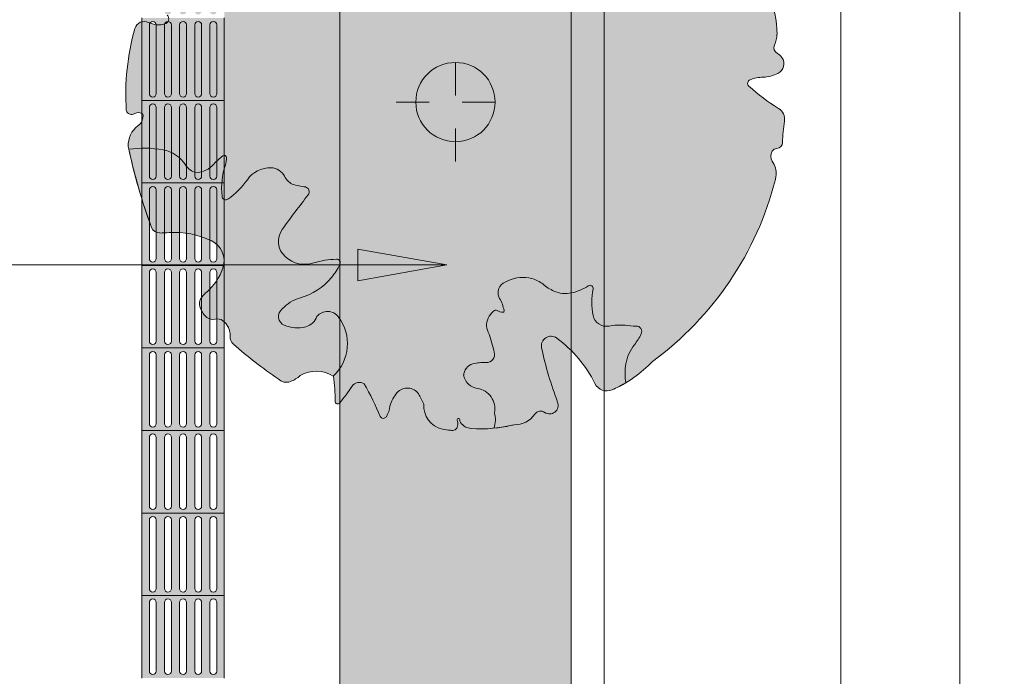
# Model space of a CAD drawing. Header units: metres. Extents: x -15 to 9.9, y -29.4 to -7.5.
# Tile 35 of 59: x 6.2 to 9.2, y -17.1 to -15.1. Entities that reach past the tile are written whole.
import ezdxf

# ---------------------------------------------------------------- set-up
doc = ezdxf.new("R2010")
doc.units = ezdxf.units.M
doc.linetypes.add('_Tracejado pequeno', pattern=[0.00225, 0.0015, -0.00075])
for name, color, linetype, lineweight in [('A-ANNO-DIMS', 7, 'Continuous', 9), ('A-ANNO-DIMS-90', 7, 'Continuous', 9), ('A-DETL-GENF', 7, 'Continuous', 5), ('G-ANNO-TEXT', 7, 'Continuous', 9)]:
    doc.layers.add(name, color=color, linetype=linetype, lineweight=lineweight)
doc.layers.add('A-DETL', color=7, linetype='Continuous', lineweight=5, true_color=0x00a600)
doc.styles.add('Arial', font='arial.ttf', dxfattribs={"height": 0.135})
doc.dimstyles.new('Com_linha__ref__contínua__-_Cor_Vermelha_Arial_1_5mm', dxfattribs={"dimscale": 0.3048, "dimtxt": 0.137735, "dimasz": 0.590551, "dimexe": 0.442913, "dimexo": 0.442913, "dimgap": 0.044291, "dimtad": 1, "dimrnd": 0.01, "dimzin": 0, "dimdsep": 46, "dimtxsty": 'Arial', "dimblk1": 'OBLIQUE', "dimblk2": 'OBLIQUE', "dimsah": 1, "dimcen": 0.09, "dimdle": 0.442913, "dimazin": 0, "dimtfac": 1, "dimtdec": 4, "dimtix": 1, "dimtmove": 0, "dimatfit": 3, "dimfxl": 1, "dimtvp": 1, "dimtolj": 1, "dimtzin": 0, "dimarcsym": 2})

# ---------------------------------------------------------------- blocks, each defined once
blk = doc.blocks.new('DIMBLOCK36-PLANTA DE COBERTURA')
at = {"layer": 'A-ANNO-DIMS-90', "color": 242, "true_color": 0xbd2b2e, "transparency": 16777216}
for p, q in [((8.7234, -11.535), (8.6334, -11.445)), ((8.7234, -11.535), (8.1414, -11.535)), ((8.7234, -11.535), (8.7234, -18.37)), ((8.7234, -11.535), (8.8134, -11.625)), ((8.7234, -11.535), (8.8584, -11.535)), ((8.7234, -18.235), (8.6334, -18.145)), ((8.7234, -18.235), (7.8136, -18.235)), ((8.7234, -18.235), (8.8134, -18.325)), ((8.7234, -18.235), (8.8584, -18.235))]:
    blk.add_line(p, q, dxfattribs=at)
at = {"layer": 'A-ANNO-DIMS-90', "color": 0, "transparency": 16777216, "insert": (8.5347, -15.0673), "char_height": 0.135, "width": 0.437362, "attachment_point": 1, "rotation": 90, "line_spacing_factor": 0.941778, "style": 'Arial'}
blk.add_mtext('6,70', dxfattribs=at)
blk = doc.blocks.new('_Oblique')
at = {"color": 0, "linetype": 'ByBlock', "lineweight": -2}
blk.add_line((-0.5, -0.5), (0.5, 0.5), dxfattribs=at)
blk = doc.blocks.new('DIMBLOCK37-PLANTA DE COBERTURA')
at = {"layer": 'A-ANNO-DIMS-90', "color": 242, "true_color": 0xbd2b2e, "transparency": 16777216}
for p, q in [((9.0834, -8.1), (9.0834, -18.37)), ((9.0834, -8.235), (8.9934, -8.145)), ((9.0834, -8.235), (8.1414, -8.235)), ((9.0834, -8.235), (9.1734, -8.325)), ((9.0834, -8.235), (9.2184, -8.235)), ((9.0834, -18.235), (8.9934, -18.145)), ((9.0834, -18.235), (8.1414, -18.235)), ((9.0834, -18.235), (9.1734, -18.325)), ((9.0834, -18.235), (9.2184, -18.235))]:
    blk.add_line(p, q, dxfattribs=at)
at = {"layer": 'A-ANNO-DIMS-90', "color": 0, "transparency": 16777216, "insert": (8.8947, -13.4692), "char_height": 0.135, "width": 0.561959, "attachment_point": 1, "rotation": 90, "line_spacing_factor": 0.941778, "style": 'Arial'}
blk.add_mtext('10,00', dxfattribs=at)

msp = doc.modelspace()

# ---------------------------------------------------------------- hatches: boundary and pattern name
at = {"layer": 'A-DETL-GENF', "true_color": 0xd2e2c2}
h = msp.add_hatch(color=254, dxfattribs=at)
h.paths.add_polyline_path([(7.9064, -18.245), (7.9064, -11.635), (7.2064, -11.635), (7.2064, -18.245)])
h.paths.add_polyline_path([(7.9064, -8.435), (7.9064, -8.235), (7.2064, -8.235), (7.2064, -8.435)])
at = {"layer": 'A-DETL-GENF', "true_color": 0x94ab99}
h = msp.add_hatch(color=253, dxfattribs=at)
h.paths.add_polyline_path([(7.1992, -16.2596), (7.2031, -16.259), (7.2064, -16.2563), (7.2064, -14.6696), (7.1997, -14.6679), (7.1674, -14.6536), (7.1382, -14.6336), (7.1226, -14.6177), (7.1079, -14.5958), (7.1057, -14.5958), (7.1, -14.5995), (7.0998, -14.6008), (7.1006, -14.618), (7.1051, -14.6345), (7.1185, -14.6704), (7.1466, -14.7172), (7.1508, -14.733), (7.1508, -14.7493), (7.1466, -14.765), (7.1382, -14.7794), (7.1238, -14.7925), (7.1129, -14.7989), (7.0705, -14.7576), (7.0341, -14.7103), (7.0258, -14.6947), (7.0197, -14.6726), (7.0215, -14.668), (7.0279, -14.6629), (7.0403, -14.6597), (7.0522, -14.659), (7.055, -14.6541), (7.0489, -14.6495), (7.0057, -14.6238), (7.0028, -14.6229), (6.9947, -14.6225), (6.9867, -14.6238), (6.9793, -14.6268), (6.9726, -14.6315), (6.9272, -14.6588), (6.8654, -14.6803), (6.8564, -14.683), (6.8564, -16.0117), (6.8614, -16.0166), (6.8685, -16.028), (6.8727, -16.0407), (6.8743, -16.0612), (6.8771, -16.0692), (6.8823, -16.0766), (6.8854, -16.0796), (6.9501, -16.1332), (7.0329, -16.192), (7.0407, -16.1938), (7.0488, -16.1937), (7.0565, -16.1917), (7.0733, -16.1831), (7.0866, -16.1737), (7.1057, -16.1649), (7.1263, -16.1606), (7.1473, -16.161), (7.1677, -16.166), (7.1865, -16.1754), (7.1906, -16.2135), (7.1929, -16.2555), (7.1959, -16.258), (7.1991, -16.2595)])
h.paths.add_polyline_path([(8.0108, -16.2199), (8.0209, -16.2196), (8.0306, -16.2168), (8.0752, -16.1936), (8.1164, -16.1647), (8.1534, -16.1307), (8.2285, -16.0695), (8.3034, -15.9939), (8.359, -15.9267), (8.4131, -15.8464), (8.4592, -15.7612), (8.4967, -15.6719), (8.5253, -15.5794), (8.5273, -15.5667), (8.5266, -15.5517), (8.5228, -15.5372), (8.513, -15.5183), (8.5114, -15.5122), (8.5114, -15.5053), (8.5127, -15.4997), (8.518, -15.4906), (8.5253, -15.4862), (8.534, -15.4846), (8.5381, -15.4827), (8.5428, -15.4784), (8.5444, -15.4762), (8.5468, -15.4683), (8.5469, -15.4674), (8.5488, -15.435), (8.5528, -15.3937), (8.551, -15.385), (8.5472, -15.3768), (8.5417, -15.3698), (8.5253, -15.3579), (8.4882, -15.3325), (8.4429, -15.2943), (8.4411, -15.2887), (8.4425, -15.2824), (8.446, -15.2784), (8.4487, -15.277), (8.468, -15.2716), (8.5114, -15.266), (8.5328, -15.2582), (8.5395, -15.2537), (8.545, -15.2477), (8.5488, -15.2406), (8.5508, -15.2327), (8.5508, -15.2246), (8.5487, -15.2168), (8.5449, -15.2097), (8.5387, -15.2029), (8.5272, -15.195), (8.524, -15.1912), (8.521, -15.1832), (8.5208, -15.1821), (8.521, -15.1772), (8.5283, -15.1537), (8.5301, -15.1395), (8.5275, -15.0974), (8.5173, -15.0565), (8.4887, -14.9954), (8.4731, -14.9754), (8.4506, -14.9563), (8.4475, -14.9506), (8.4469, -14.9489), (8.4469, -14.9435), (8.4487, -14.9382), (8.4514, -14.9311), (8.4506, -14.9262), (8.4475, -14.9207), (8.4438, -14.9181), (8.4411, -14.9172), (8.3963, -14.9124), (8.347, -14.9194), (8.3426, -14.919), (8.3384, -14.9175), (8.3347, -14.915), (8.3317, -14.9116), (8.3288, -14.9044), (8.3288, -14.9016), (8.3319, -14.8785), (8.3513, -14.8206), (8.3561, -14.7861), (8.3545, -14.7507), (8.3505, -14.7359), (8.3432, -14.7225), (8.3297, -14.709), (8.3203, -14.7027), (8.306, -14.6974), (8.2908, -14.6957), (8.2566, -14.7), (8.2374, -14.6978), (8.2193, -14.6911), (8.2033, -14.6803), (8.1904, -14.666), (8.1812, -14.6491), (8.1762, -14.6305), (8.1766, -14.618), (8.1786, -14.6103), (8.1874, -14.5942), (8.1894, -14.5863), (8.1893, -14.5781), (8.1872, -14.5702), (8.1812, -14.5611), (8.1753, -14.556), (8.1705, -14.5531), (8.0765, -14.5062), (7.9769, -14.4463), (7.9661, -14.4441), (7.955, -14.4448), (7.9445, -14.4483), (7.9353, -14.4544), (7.928, -14.4627), (7.9064, -14.4821), (7.9064, -16.0975), (7.9102, -16.1011), (7.9478, -16.146), (7.9844, -16.2064), (7.992, -16.2131), (8.0009, -16.2177)])
h.paths.add_polyline_path([(6.8218, -16.0037), (6.8335, -16.0013), (6.8331, -15.885), (6.8235, -15.8993), (6.8127, -15.9105), (6.8127, -16.0022), (6.8153, -16.0031)])
h.paths.add_polyline_path([(6.7877, -15.9771), (6.7877, -15.938), (6.7824, -15.9458), (6.7813, -15.9542), (6.7819, -15.9626), (6.7842, -15.9708)])
h.paths.add_polyline_path([(6.8335, -15.7764), (6.8331, -15.6082), (6.8304, -15.6035), (6.8258, -15.6008), (6.8204, -15.6008), (6.8157, -15.6035), (6.813, -15.6082), (6.8127, -15.6109), (6.8127, -15.7633), (6.8169, -15.7649), (6.8331, -15.7761)])
h.paths.add_polyline_path([(6.7877, -15.754), (6.7873, -15.6082), (6.7846, -15.6035), (6.7799, -15.6008), (6.7745, -15.6008), (6.7699, -15.6035), (6.7672, -15.6082), (6.7668, -15.6109), (6.7668, -15.7478), (6.7759, -15.7496)])
h.paths.add_polyline_path([(6.7418, -15.743), (6.7415, -15.6082), (6.7388, -15.6035), (6.7341, -15.6008), (6.7287, -15.6008), (6.724, -15.6036), (6.7214, -15.6082), (6.721, -15.6109), (6.721, -15.7409), (6.733, -15.7412)])
h.paths.add_polyline_path([(6.6752, -15.741), (6.696, -15.7396), (6.6954, -15.6076), (6.6929, -15.6035), (6.6883, -15.6008), (6.6829, -15.6008), (6.6781, -15.6036), (6.6755, -15.6082), (6.6752, -15.6109), (6.6752, -15.74)])
h.paths.add_polyline_path([(6.6502, -15.7395), (6.6496, -15.6076), (6.6471, -15.6035), (6.6424, -15.6008), (6.637, -15.6008), (6.6323, -15.6036), (6.6297, -15.6082), (6.6293, -15.6109), (6.6297, -15.7059), (6.6389, -15.7305), (6.6431, -15.7353), (6.6484, -15.7389)])
h.paths.add_polyline_path([(6.6064, -15.6349), (6.6055, -15.4045), (6.601, -15.4109), (6.5821, -15.4289), (6.5725, -15.4443), (6.5668, -15.4616), (6.5656, -15.4797), (6.5985, -15.6109)])
h.paths.add_polyline_path([(6.6397, -15.5796), (6.645, -15.5782), (6.6488, -15.5744), (6.6502, -15.5692), (6.6498, -15.3582), (6.6471, -15.3535), (6.6424, -15.3508), (6.637, -15.3508), (6.6324, -15.3535), (6.6297, -15.3582), (6.6293, -15.3609), (6.6297, -15.5719), (6.6324, -15.5766), (6.637, -15.5793), (6.6384, -15.5794)])
h.paths.add_polyline_path([(6.6856, -15.5796), (6.6912, -15.5779), (6.6946, -15.5744), (6.696, -15.5692), (6.6956, -15.3582), (6.6929, -15.3535), (6.6883, -15.3508), (6.6829, -15.3508), (6.6782, -15.3535), (6.6755, -15.3582), (6.6752, -15.3609), (6.6755, -15.5719), (6.6782, -15.5766), (6.6829, -15.5793)])
h.paths.add_polyline_path([(6.8231, -15.5796), (6.8283, -15.5782), (6.8321, -15.5744), (6.8335, -15.5692), (6.8331, -15.3582), (6.8304, -15.3535), (6.8258, -15.3508), (6.8204, -15.3508), (6.8157, -15.3535), (6.813, -15.3582), (6.8127, -15.3609), (6.813, -15.5719), (6.8157, -15.5766), (6.8204, -15.5793)])
h.paths.add_polyline_path([(6.7314, -15.5796), (6.7366, -15.5782), (6.7404, -15.5744), (6.7418, -15.5692), (6.7415, -15.3582), (6.7388, -15.3535), (6.7341, -15.3508), (6.7287, -15.3508), (6.724, -15.3535), (6.7214, -15.3582), (6.721, -15.3609), (6.7214, -15.5719), (6.724, -15.5766), (6.7287, -15.5793), (6.7306, -15.5795)])
h.paths.add_polyline_path([(6.7772, -15.5796), (6.7825, -15.5782), (6.7863, -15.5744), (6.7877, -15.5692), (6.7873, -15.3582), (6.7846, -15.3535), (6.7799, -15.3508), (6.7745, -15.3508), (6.7699, -15.3535), (6.7672, -15.3582), (6.7668, -15.3609), (6.7679, -15.5736), (6.7699, -15.5766), (6.7745, -15.5793)])
h.paths.add_polyline_path([(6.5766, -15.3824), (6.5811, -15.3816), (6.593, -15.3771), (6.5962, -15.3768), (6.601, -15.3773), (6.6064, -15.3794), (6.6054, -15.102), (6.5978, -15.1057), (6.5919, -15.1109), (6.5886, -15.1153), (6.5857, -15.122), (6.5674, -15.2037), (6.5587, -15.2869), (6.5596, -15.3706), (6.5641, -15.3777), (6.5671, -15.3799), (6.5713, -15.3817), (6.5722, -15.382)])
h.paths.add_polyline_path([(6.6397, -15.3296), (6.645, -15.3282), (6.6488, -15.3244), (6.6502, -15.3192), (6.6498, -15.1099), (6.6394, -15.1081), (6.6307, -15.1057), (6.6293, -15.1109), (6.6297, -15.3219), (6.6324, -15.3266), (6.637, -15.3293)])
h.paths.add_polyline_path([(6.7314, -15.3296), (6.7366, -15.3282), (6.7404, -15.3244), (6.7418, -15.3192), (6.7415, -15.1082), (6.7388, -15.1035), (6.7341, -15.1008), (6.7287, -15.1008), (6.724, -15.1035), (6.7214, -15.1082), (6.721, -15.1109), (6.7214, -15.3219), (6.724, -15.3266), (6.7287, -15.3293), (6.7306, -15.3295)])
h.paths.add_polyline_path([(6.6856, -15.3296), (6.6908, -15.3282), (6.6946, -15.3244), (6.696, -15.3192), (6.6956, -15.1082), (6.6929, -15.1035), (6.6883, -15.1008), (6.6856, -15.1013), (6.6829, -15.1044), (6.6782, -15.1074), (6.6754, -15.1091), (6.6752, -15.1141), (6.6755, -15.3219), (6.6782, -15.3266), (6.6829, -15.3293), (6.6837, -15.3294)])
h.paths.add_polyline_path([(6.8231, -15.3296), (6.8283, -15.3282), (6.8321, -15.3244), (6.8335, -15.3192), (6.8331, -15.1082), (6.8304, -15.1035), (6.8258, -15.1008), (6.8204, -15.1008), (6.8157, -15.1035), (6.813, -15.1082), (6.8127, -15.1109), (6.813, -15.3219), (6.8157, -15.3266), (6.8204, -15.3293)])
h.paths.add_polyline_path([(6.7772, -15.3296), (6.7825, -15.3282), (6.7863, -15.3244), (6.7877, -15.3192), (6.7873, -15.1082), (6.7846, -15.1035), (6.7799, -15.1008), (6.7745, -15.1008), (6.7699, -15.1035), (6.7672, -15.1082), (6.7668, -15.1109), (6.7672, -15.3219), (6.7699, -15.3266), (6.7745, -15.3293)])
h.paths.add_polyline_path([(6.7314, -15.0796), (6.7366, -15.0782), (6.7404, -15.0744), (6.7418, -15.0692), (6.7414, -14.8943), (6.7306, -14.8932), (6.721, -14.8897), (6.7217, -15.0728), (6.724, -15.0766), (6.7287, -15.0793), (6.7306, -15.0795)])
h.paths.add_polyline_path([(6.7772, -15.0796), (6.7825, -15.0782), (6.7863, -15.0744), (6.7877, -15.0692), (6.7872, -14.8582), (6.7862, -14.8623), (6.7799, -14.8737), (6.7732, -14.8815), (6.7668, -14.8861), (6.7672, -15.0719), (6.7699, -15.0766), (6.7745, -15.0793)])
h.paths.add_polyline_path([(6.8231, -15.0796), (6.8283, -15.0782), (6.8321, -15.0744), (6.8335, -15.0692), (6.8331, -14.8582), (6.8304, -14.8535), (6.8258, -14.8508), (6.8201, -14.8509), (6.8157, -14.8535), (6.813, -14.8582), (6.8127, -14.8656), (6.813, -15.0719), (6.8157, -15.0766), (6.8204, -15.0793)])
h.paths.add_polyline_path([(6.6856, -15.0796), (6.6908, -15.0782), (6.6946, -15.0744), (6.696, -15.0692), (6.6952, -14.8616), (6.6929, -14.8615), (6.6893, -14.8616), (6.6818, -14.8667), (6.6766, -14.8755), (6.6752, -14.8783), (6.6755, -15.0719), (6.6782, -15.0766), (6.6833, -15.0793), (6.684, -15.0794)])
h.paths.add_polyline_path([(6.6502, -15.0639), (6.6498, -14.9287), (6.6454, -14.9375), (6.6293, -14.9787), (6.6303, -15.0531), (6.6498, -15.0637)])
h.paths.add_polyline_path([(6.8231, -14.8296), (6.8286, -14.828), (6.8321, -14.8244), (6.8335, -14.8192), (6.8331, -14.6904), (6.8127, -14.6984), (6.813, -14.8219), (6.8157, -14.8266), (6.8204, -14.8293), (6.8225, -14.8295)])
h.paths.add_polyline_path([(6.7851, -14.8259), (6.7873, -14.8219), (6.7877, -14.8122), (6.7877, -14.7117), (6.7782, -14.7191), (6.7668, -14.7324), (6.7671, -14.7986), (6.7788, -14.8134), (6.7846, -14.8249)])
h.paths.add_polyline_path([(7.2064, -14.5508), (7.2054, -14.4723), (7.1588, -14.4524), (7.1448, -14.4506), (7.1301, -14.4521), (7.1161, -14.4571), (7.1037, -14.4653), (7.0995, -14.4711), (7.0986, -14.4783), (7.1013, -14.4851), (7.1037, -14.4878), (7.1595, -14.5275), (7.2054, -14.5503)])
at = {"layer": 'A-DETL-GENF', "true_color": 0xffffff}
h = msp.add_hatch(color=7, dxfattribs=at)
h.paths.add_polyline_path([(6.7772, -15.34), (6.8564, -15.34), (6.8564, -15.09), (6.6064, -15.09), (6.6064, -15.34), (6.7314, -15.34)])
h.paths.add_polyline_path([(6.7772, -15.3296), (6.772, -15.3282), (6.7682, -15.3244), (6.7668, -15.3192), (6.7672, -15.1082), (6.7699, -15.1035), (6.7745, -15.1008), (6.7799, -15.1008), (6.7846, -15.1035), (6.7873, -15.1082), (6.7877, -15.1109), (6.7871, -15.3223), (6.7846, -15.3266), (6.7799, -15.3293)])
h.paths.add_polyline_path([(6.8231, -15.3296), (6.8179, -15.3282), (6.8141, -15.3244), (6.8127, -15.3189), (6.813, -15.1082), (6.8157, -15.1035), (6.8204, -15.1008), (6.8258, -15.1008), (6.8304, -15.1035), (6.8331, -15.1082), (6.8335, -15.1109), (6.8331, -15.3219), (6.8304, -15.3266), (6.8258, -15.3293)])
h.paths.add_polyline_path([(6.6397, -15.3296), (6.6345, -15.3282), (6.6307, -15.3244), (6.6293, -15.3192), (6.6297, -15.1082), (6.6324, -15.1035), (6.637, -15.1008), (6.6424, -15.1008), (6.6471, -15.1035), (6.6498, -15.1082), (6.6502, -15.1109), (6.6498, -15.3219), (6.6471, -15.3266), (6.6424, -15.3293)])
h.paths.add_polyline_path([(6.6856, -15.3296), (6.6804, -15.3282), (6.6766, -15.3244), (6.6752, -15.3192), (6.6755, -15.1082), (6.6782, -15.1035), (6.6829, -15.1008), (6.6883, -15.1008), (6.6929, -15.1035), (6.6956, -15.1082), (6.696, -15.1109), (6.6956, -15.3219), (6.6929, -15.3266), (6.6883, -15.3293)])
h.paths.add_polyline_path([(6.7314, -15.3296), (6.7262, -15.3282), (6.7224, -15.3244), (6.721, -15.3192), (6.7214, -15.1082), (6.724, -15.1035), (6.7287, -15.1008), (6.7341, -15.1008), (6.7388, -15.1035), (6.7415, -15.1082), (6.7418, -15.1109), (6.7415, -15.3219), (6.7388, -15.3266), (6.7341, -15.3293)])
h = msp.add_hatch(color=7, dxfattribs=at)
h.paths.add_polyline_path([(6.6345, -15.59), (6.8564, -15.59), (6.8564, -15.34), (6.6064, -15.34), (6.6064, -15.59), (6.6324, -15.59)])
h.paths.add_polyline_path([(6.7772, -15.5796), (6.772, -15.5782), (6.7682, -15.5744), (6.7668, -15.5692), (6.7672, -15.3582), (6.7699, -15.3535), (6.7745, -15.3508), (6.7799, -15.3508), (6.7846, -15.3535), (6.7873, -15.3582), (6.7877, -15.3609), (6.7871, -15.5723), (6.7846, -15.5766), (6.7799, -15.5793)])
h.paths.add_polyline_path([(6.6397, -15.5796), (6.6345, -15.5782), (6.6307, -15.5744), (6.6293, -15.5692), (6.6297, -15.3582), (6.6324, -15.3535), (6.637, -15.3508), (6.6424, -15.3508), (6.6471, -15.3535), (6.6498, -15.3582), (6.6502, -15.3609), (6.6498, -15.5719), (6.6471, -15.5766), (6.6424, -15.5793)])
h.paths.add_polyline_path([(6.7314, -15.5796), (6.7262, -15.5782), (6.7224, -15.5744), (6.721, -15.5692), (6.7214, -15.3582), (6.724, -15.3535), (6.7287, -15.3508), (6.7341, -15.3508), (6.7388, -15.3535), (6.7415, -15.3582), (6.7418, -15.3609), (6.7415, -15.5719), (6.7388, -15.5766), (6.7341, -15.5793)])
h.paths.add_polyline_path([(6.8231, -15.5796), (6.8179, -15.5782), (6.8141, -15.5744), (6.8127, -15.5689), (6.813, -15.3582), (6.8157, -15.3535), (6.8204, -15.3508), (6.8258, -15.3508), (6.8304, -15.3535), (6.8331, -15.3582), (6.8335, -15.3609), (6.8331, -15.5719), (6.8304, -15.5766), (6.8258, -15.5793)])
h.paths.add_polyline_path([(6.6856, -15.5796), (6.6804, -15.5782), (6.6766, -15.5744), (6.6752, -15.5692), (6.6755, -15.3582), (6.6782, -15.3535), (6.6829, -15.3508), (6.6883, -15.3508), (6.6929, -15.3535), (6.6956, -15.3582), (6.696, -15.3609), (6.6956, -15.5719), (6.6929, -15.5766), (6.6883, -15.5793)])
h = msp.add_hatch(color=7, dxfattribs=at)
h.paths.add_polyline_path([(6.7772, -15.84), (6.8564, -15.84), (6.8564, -15.59), (6.6064, -15.59), (6.6064, -15.84), (6.7314, -15.84)])
h.paths.add_polyline_path([(6.7772, -15.8296), (6.772, -15.8282), (6.7682, -15.8244), (6.7668, -15.8192), (6.7672, -15.6082), (6.7699, -15.6035), (6.7745, -15.6008), (6.7799, -15.6008), (6.7846, -15.6035), (6.7873, -15.6082), (6.7877, -15.6109), (6.7871, -15.8223), (6.7846, -15.8266), (6.7799, -15.8293)])
h.paths.add_polyline_path([(6.6397, -15.8296), (6.6345, -15.8282), (6.6307, -15.8244), (6.6293, -15.8192), (6.6297, -15.6082), (6.6324, -15.6035), (6.637, -15.6008), (6.6424, -15.6008), (6.6471, -15.6035), (6.6498, -15.6082), (6.6502, -15.6109), (6.6498, -15.8219), (6.6471, -15.8266), (6.6424, -15.8293)])
h.paths.add_polyline_path([(6.8231, -15.8296), (6.8179, -15.8282), (6.8141, -15.8244), (6.8127, -15.8189), (6.813, -15.6082), (6.8157, -15.6035), (6.8204, -15.6008), (6.8258, -15.6008), (6.8304, -15.6035), (6.8331, -15.6082), (6.8335, -15.6109), (6.8331, -15.8219), (6.8304, -15.8266), (6.8258, -15.8293)])
h.paths.add_polyline_path([(6.6856, -15.8296), (6.6804, -15.8282), (6.6766, -15.8244), (6.6752, -15.8192), (6.6755, -15.6082), (6.6782, -15.6035), (6.6829, -15.6008), (6.6883, -15.6008), (6.6929, -15.6035), (6.6956, -15.6082), (6.696, -15.6109), (6.6956, -15.8219), (6.6929, -15.8266), (6.6883, -15.8293)])
h.paths.add_polyline_path([(6.7314, -15.8296), (6.7262, -15.8282), (6.7224, -15.8244), (6.721, -15.8192), (6.7214, -15.6082), (6.724, -15.6035), (6.7287, -15.6008), (6.7341, -15.6008), (6.7388, -15.6035), (6.7415, -15.6082), (6.7418, -15.6109), (6.7415, -15.8219), (6.7388, -15.8266), (6.7341, -15.8293)])
at = {"layer": 'A-DETL-GENF', "true_color": 0xc3cebe}
h = msp.add_hatch(color=9, dxfattribs=at)
h.paths.add_polyline_path([(8.0306, -16.2168), (8.0516, -16.2067), (8.0516, -16.2058), (8.0376, -16.2131)])
h.paths.add_polyline_path([(6.6064, -15.6352), (6.6064, -15.6349), (6.5984, -15.6109)])
at = {"layer": 'A-DETL-GENF', "true_color": 0xffffff}
h = msp.add_hatch(color=7, dxfattribs=at)
h.paths.add_polyline_path([(6.8204, -16.09), (6.8564, -16.09), (6.8564, -15.84), (6.6064, -15.84), (6.6064, -16.09), (6.7799, -16.09)])
h.paths.add_polyline_path([(6.7772, -16.0796), (6.772, -16.0782), (6.7682, -16.0744), (6.7668, -16.0692), (6.7672, -15.8582), (6.7699, -15.8535), (6.7745, -15.8508), (6.7799, -15.8508), (6.7846, -15.8535), (6.7873, -15.8582), (6.7877, -15.8609), (6.7871, -16.0723), (6.7846, -16.0766), (6.7799, -16.0793)])
h.paths.add_polyline_path([(6.6397, -16.0796), (6.6345, -16.0782), (6.6307, -16.0744), (6.6293, -16.0692), (6.6297, -15.8582), (6.6324, -15.8535), (6.637, -15.8508), (6.6424, -15.8508), (6.6471, -15.8535), (6.6498, -15.8582), (6.6502, -15.8609), (6.6498, -16.0719), (6.6471, -16.0766), (6.6424, -16.0793)])
h.paths.add_polyline_path([(6.8231, -16.0796), (6.8179, -16.0782), (6.8141, -16.0744), (6.8127, -16.0689), (6.813, -15.8582), (6.8157, -15.8535), (6.8204, -15.8508), (6.8258, -15.8508), (6.8304, -15.8535), (6.8331, -15.8582), (6.8335, -15.8609), (6.8331, -16.0719), (6.8304, -16.0766), (6.8258, -16.0793)])
h.paths.add_polyline_path([(6.7314, -16.0796), (6.7262, -16.0782), (6.7224, -16.0744), (6.721, -16.0692), (6.7214, -15.8582), (6.724, -15.8535), (6.7287, -15.8508), (6.7341, -15.8508), (6.7388, -15.8535), (6.7415, -15.8582), (6.7418, -15.8609), (6.7415, -16.0719), (6.7388, -16.0766), (6.7341, -16.0793)])
h.paths.add_polyline_path([(6.6856, -16.0796), (6.6804, -16.0782), (6.6766, -16.0744), (6.6752, -16.0692), (6.6755, -15.8582), (6.6782, -15.8535), (6.6829, -15.8508), (6.6883, -15.8508), (6.6929, -15.8535), (6.6956, -15.8582), (6.696, -15.8609), (6.6956, -16.0719), (6.6929, -16.0766), (6.6883, -16.0793)])
h = msp.add_hatch(color=7, dxfattribs=at)
h.paths.add_polyline_path([(6.7799, -16.34), (6.8564, -16.34), (6.8564, -16.09), (6.6064, -16.09), (6.6064, -16.34), (6.7772, -16.34)])
h.paths.add_polyline_path([(6.7772, -16.3296), (6.772, -16.3282), (6.7682, -16.3244), (6.7668, -16.3192), (6.7673, -16.1078), (6.7699, -16.1035), (6.7745, -16.1008), (6.7799, -16.1008), (6.7846, -16.1035), (6.7873, -16.1082), (6.7877, -16.1109), (6.7871, -16.3223), (6.7846, -16.3266), (6.7799, -16.3293)])
h.paths.add_polyline_path([(6.6397, -16.3296), (6.6345, -16.3282), (6.6307, -16.3244), (6.6293, -16.3192), (6.6298, -16.1078), (6.6324, -16.1035), (6.637, -16.1008), (6.6424, -16.1008), (6.6471, -16.1035), (6.6498, -16.1082), (6.6502, -16.1109), (6.6498, -16.3219), (6.6471, -16.3266), (6.6424, -16.3293)])
h.paths.add_polyline_path([(6.6856, -16.3296), (6.6804, -16.3282), (6.6766, -16.3244), (6.6752, -16.3192), (6.6757, -16.1078), (6.6782, -16.1035), (6.6829, -16.1008), (6.6883, -16.1008), (6.6929, -16.1035), (6.6956, -16.1082), (6.696, -16.1109), (6.6956, -16.3219), (6.6929, -16.3266), (6.6883, -16.3293)])
h.paths.add_polyline_path([(6.8231, -16.3296), (6.8179, -16.3282), (6.8141, -16.3244), (6.8127, -16.3189), (6.8132, -16.1078), (6.8157, -16.1035), (6.8204, -16.1008), (6.8258, -16.1008), (6.8304, -16.1035), (6.8331, -16.1082), (6.8335, -16.1109), (6.8331, -16.3219), (6.8304, -16.3266), (6.8258, -16.3293)])
h.paths.add_polyline_path([(6.7314, -16.3296), (6.7262, -16.3282), (6.7224, -16.3244), (6.721, -16.3192), (6.7215, -16.1078), (6.724, -16.1035), (6.7287, -16.1008), (6.7341, -16.1008), (6.7388, -16.1035), (6.7415, -16.1082), (6.7418, -16.1109), (6.7415, -16.3219), (6.7388, -16.3266), (6.7341, -16.3293)])
h = msp.add_hatch(color=7, dxfattribs=at)
h.paths.add_polyline_path([(6.8204, -16.59), (6.8564, -16.59), (6.8564, -16.34), (6.6064, -16.34), (6.6064, -16.59), (6.7799, -16.59)])
h.paths.add_polyline_path([(6.7772, -16.5796), (6.772, -16.5782), (6.7682, -16.5744), (6.7668, -16.5692), (6.7672, -16.3582), (6.7699, -16.3535), (6.7745, -16.3508), (6.7799, -16.3508), (6.7846, -16.3535), (6.7873, -16.3582), (6.7877, -16.3657), (6.7871, -16.5723), (6.7846, -16.5766), (6.7799, -16.5793)])
h.paths.add_polyline_path([(6.8231, -16.5796), (6.8179, -16.5782), (6.8141, -16.5744), (6.8127, -16.5689), (6.813, -16.3582), (6.8157, -16.3535), (6.8204, -16.3508), (6.8258, -16.3508), (6.8304, -16.3535), (6.8331, -16.3582), (6.8335, -16.3609), (6.8331, -16.5719), (6.8304, -16.5766), (6.8258, -16.5793)])
h.paths.add_polyline_path([(6.6856, -16.5796), (6.6804, -16.5782), (6.6766, -16.5744), (6.6752, -16.5692), (6.6755, -16.3582), (6.6782, -16.3535), (6.6829, -16.3508), (6.6883, -16.3508), (6.6929, -16.3535), (6.6956, -16.3582), (6.696, -16.3657), (6.6956, -16.5719), (6.6929, -16.5766), (6.6883, -16.5793)])
h.paths.add_polyline_path([(6.7314, -16.5796), (6.7262, -16.5782), (6.7224, -16.5744), (6.721, -16.5692), (6.7214, -16.3582), (6.724, -16.3535), (6.7287, -16.3508), (6.7341, -16.3508), (6.7388, -16.3535), (6.7415, -16.3582), (6.7418, -16.3657), (6.7415, -16.5719), (6.7388, -16.5766), (6.7341, -16.5793)])
h.paths.add_polyline_path([(6.6397, -16.5796), (6.6345, -16.5782), (6.6307, -16.5744), (6.6293, -16.5692), (6.6297, -16.3582), (6.6324, -16.3535), (6.637, -16.3508), (6.6424, -16.3508), (6.6471, -16.3535), (6.6498, -16.3582), (6.6502, -16.3657), (6.6498, -16.5719), (6.6471, -16.5766), (6.6424, -16.5793)])
h = msp.add_hatch(color=7, dxfattribs=at)
h.paths.add_polyline_path([(6.8231, -16.84), (6.8564, -16.84), (6.8564, -16.59), (6.6064, -16.59), (6.6064, -16.84), (6.8204, -16.84)])
h.paths.add_polyline_path([(6.7772, -16.8296), (6.772, -16.8282), (6.7682, -16.8244), (6.7668, -16.8192), (6.7672, -16.6082), (6.7699, -16.6035), (6.7745, -16.6008), (6.7799, -16.6008), (6.7846, -16.6035), (6.7873, -16.6082), (6.7877, -16.6109), (6.7871, -16.8223), (6.7846, -16.8266), (6.7799, -16.8293)])
h.paths.add_polyline_path([(6.6856, -16.8296), (6.6804, -16.8282), (6.6766, -16.8244), (6.6752, -16.8192), (6.6755, -16.6082), (6.6782, -16.6035), (6.6829, -16.6008), (6.6883, -16.6008), (6.6929, -16.6035), (6.6956, -16.6082), (6.696, -16.6109), (6.6956, -16.8219), (6.6929, -16.8266), (6.6883, -16.8293)])
h.paths.add_polyline_path([(6.8231, -16.8296), (6.8179, -16.8282), (6.8141, -16.8244), (6.8127, -16.8189), (6.813, -16.6082), (6.8157, -16.6035), (6.8204, -16.6008), (6.8258, -16.6008), (6.8304, -16.6035), (6.8331, -16.6082), (6.8335, -16.6109), (6.8331, -16.8219), (6.8304, -16.8266), (6.8258, -16.8293)])
h.paths.add_polyline_path([(6.6397, -16.8296), (6.6345, -16.8282), (6.6307, -16.8244), (6.6293, -16.8192), (6.6297, -16.6082), (6.6324, -16.6035), (6.637, -16.6008), (6.6424, -16.6008), (6.6471, -16.6035), (6.6498, -16.6082), (6.6502, -16.6109), (6.6498, -16.8219), (6.6471, -16.8266), (6.6424, -16.8293)])
h.paths.add_polyline_path([(6.7314, -16.8296), (6.7262, -16.8282), (6.7224, -16.8244), (6.721, -16.8192), (6.7214, -16.6082), (6.724, -16.6035), (6.7287, -16.6008), (6.7341, -16.6008), (6.7388, -16.6035), (6.7415, -16.6082), (6.7418, -16.6109), (6.7415, -16.8219), (6.7388, -16.8266), (6.7341, -16.8293)])
h = msp.add_hatch(color=7, dxfattribs=at)
h.paths.add_polyline_path([(6.8564, -17.09), (6.8564, -16.84), (6.6064, -16.84), (6.6064, -17.09), (6.8335, -17.09)])
h.paths.add_polyline_path([(6.7772, -17.0796), (6.772, -17.0782), (6.7682, -17.0744), (6.7668, -17.0692), (6.7672, -16.8582), (6.7699, -16.8535), (6.7745, -16.8508), (6.7799, -16.8508), (6.7846, -16.8535), (6.7873, -16.8582), (6.7877, -16.8609), (6.7871, -17.0723), (6.7846, -17.0766), (6.7799, -17.0793)])
h.paths.add_polyline_path([(6.6397, -17.0796), (6.6345, -17.0782), (6.6307, -17.0744), (6.6293, -17.0692), (6.6297, -16.8582), (6.6324, -16.8535), (6.637, -16.8508), (6.6424, -16.8508), (6.6471, -16.8535), (6.6498, -16.8582), (6.6502, -16.8609), (6.6498, -17.0719), (6.6471, -17.0766), (6.6424, -17.0793)])
h.paths.add_polyline_path([(6.8231, -17.0796), (6.8179, -17.0782), (6.8141, -17.0744), (6.8127, -17.0689), (6.813, -16.8582), (6.8157, -16.8535), (6.8204, -16.8508), (6.8258, -16.8508), (6.8304, -16.8535), (6.8331, -16.8582), (6.8335, -16.8609), (6.8331, -17.0719), (6.8304, -17.0766), (6.8258, -17.0793)])
h.paths.add_polyline_path([(6.6856, -17.0796), (6.6804, -17.0782), (6.6766, -17.0744), (6.6752, -17.0692), (6.6755, -16.8582), (6.6782, -16.8535), (6.6829, -16.8508), (6.6883, -16.8508), (6.6929, -16.8535), (6.6956, -16.8582), (6.696, -16.8609), (6.6956, -17.0719), (6.6929, -17.0766), (6.6883, -17.0793)])
h.paths.add_polyline_path([(6.7314, -17.0796), (6.7262, -17.0782), (6.7224, -17.0744), (6.721, -17.0692), (6.7214, -16.8582), (6.724, -16.8535), (6.7287, -16.8508), (6.7341, -16.8508), (6.7388, -16.8535), (6.7415, -16.8582), (6.7418, -16.8609), (6.7415, -17.0719), (6.7388, -17.0766), (6.7341, -17.0793)])
at = {"layer": 'G-ANNO-TEXT'}
msp.add_hatch(color=256, dxfattribs=at).paths.add_polyline_path([(7.5304, -15.8385), (7.2604, -15.7909), (7.2604, -15.8861)])

# ---------------------------------------------------------------- linework, layer by layer
at = {"layer": 'A-DETL', "color": 9, "true_color": 0xc0c0c0}
for p, q in [((7.2064, -18.235), (7.2064, -8.235)), ((8.0064, -18.235), (8.0064, -8.235)), ((7.2064, -11.635), (7.2064, -18.245)), ((7.9064, -18.245), (7.9064, -11.635)), ((7.9064, -18.235), (7.9064, -11.635))]:
    msp.add_line(p, q, dxfattribs=at)
at = {"layer": 'A-DETL', "color": 8, "true_color": 0x808080}
for p, q in [((6.6064, -15.09), (6.6064, -15.34)), ((6.6293, -15.3192), (6.6293, -15.1109)), ((6.6502, -15.1109), (6.6502, -15.3192)), ((6.6752, -15.3192), (6.6752, -15.1109)), ((6.696, -15.1109), (6.696, -15.3192)), ((6.721, -15.3192), (6.721, -15.1109)), ((6.7418, -15.1109), (6.7418, -15.3192)), ((6.7668, -15.3192), (6.7668, -15.1109)), ((6.7877, -15.1109), (6.7877, -15.3192)), ((6.8127, -15.3192), (6.8127, -15.1109)), ((6.8335, -15.1109), (6.8335, -15.3192)), ((6.8564, -15.34), (6.8564, -15.09)), ((6.8564, -15.34), (6.6064, -15.34)), ((6.6064, -15.34), (6.6064, -15.59)), ((6.8564, -15.59), (6.8564, -15.34)), ((6.6293, -15.5692), (6.6293, -15.3609)), ((6.6502, -15.3609), (6.6502, -15.5692)), ((6.6752, -15.5692), (6.6752, -15.3609)), ((6.696, -15.3609), (6.696, -15.5692)), ((6.721, -15.5692), (6.721, -15.3609)), ((6.7418, -15.3609), (6.7418, -15.5692)), ((6.7668, -15.5692), (6.7668, -15.3609)), ((6.7877, -15.3609), (6.7877, -15.5692)), ((6.8127, -15.5692), (6.8127, -15.3609)), ((6.8335, -15.3609), (6.8335, -15.5692)), ((6.8564, -15.59), (6.6064, -15.59)), ((6.6064, -15.59), (6.6064, -15.84)), ((6.8564, -15.84), (6.8564, -15.59)), ((6.6293, -15.8192), (6.6293, -15.6109)), ((6.6502, -15.6109), (6.6502, -15.8192)), ((6.6752, -15.8192), (6.6752, -15.6109)), ((6.696, -15.6109), (6.696, -15.8192)), ((6.721, -15.8192), (6.721, -15.6109)), ((6.7418, -15.6109), (6.7418, -15.8192)), ((6.7668, -15.8192), (6.7668, -15.6109)), ((6.7877, -15.6109), (6.7877, -15.8192)), ((6.8127, -15.8192), (6.8127, -15.6109)), ((6.8335, -15.6109), (6.8335, -15.8192)), ((6.8564, -15.84), (6.6064, -15.84)), ((6.6064, -15.84), (6.6064, -16.09)), ((6.6293, -16.0692), (6.6293, -15.8609)), ((6.6502, -15.8609), (6.6502, -16.0692)), ((6.6752, -16.0692), (6.6752, -15.8609)), ((6.696, -15.8609), (6.696, -16.0692)), ((6.721, -16.0692), (6.721, -15.8609)), ((6.7418, -15.8609), (6.7418, -16.0692)), ((6.7668, -16.0692), (6.7668, -15.8609)), ((6.7877, -15.8609), (6.7877, -16.0692)), ((6.8127, -16.0692), (6.8127, -15.8609)), ((6.8335, -15.8609), (6.8335, -16.0692)), ((6.8564, -16.09), (6.8564, -15.84)), ((6.8564, -16.09), (6.6064, -16.09)), ((6.6064, -16.09), (6.6064, -16.34)), ((6.8564, -16.34), (6.8564, -16.09)), ((6.6293, -16.3192), (6.6293, -16.1109)), ((6.6502, -16.1109), (6.6502, -16.3192)), ((6.6752, -16.3192), (6.6752, -16.1109)), ((6.696, -16.1109), (6.696, -16.3192)), ((6.721, -16.3192), (6.721, -16.1109)), ((6.7418, -16.1109), (6.7418, -16.3192)), ((6.7668, -16.3192), (6.7668, -16.1109)), ((6.7877, -16.1109), (6.7877, -16.3192)), ((6.8127, -16.3192), (6.8127, -16.1109)), ((6.8335, -16.1109), (6.8335, -16.3192)), ((6.8564, -16.34), (6.6064, -16.34)), ((6.6064, -16.34), (6.6064, -16.59)), ((6.6293, -16.5692), (6.6293, -16.3609)), ((6.6502, -16.3609), (6.6502, -16.5692)), ((6.6752, -16.5692), (6.6752, -16.3609)), ((6.696, -16.3609), (6.696, -16.5692)), ((6.721, -16.5692), (6.721, -16.3609)), ((6.7418, -16.3609), (6.7418, -16.5692)), ((6.7668, -16.5692), (6.7668, -16.3609)), ((6.7877, -16.3609), (6.7877, -16.5692)), ((6.8127, -16.5692), (6.8127, -16.3609)), ((6.8335, -16.3609), (6.8335, -16.5692)), ((6.8564, -16.59), (6.8564, -16.34)), ((6.8564, -16.59), (6.6064, -16.59)), ((6.6064, -16.59), (6.6064, -16.84)), ((6.8564, -16.84), (6.8564, -16.59)), ((6.6293, -16.8192), (6.6293, -16.6109)), ((6.6502, -16.6109), (6.6502, -16.8192)), ((6.6752, -16.8192), (6.6752, -16.6109)), ((6.696, -16.6109), (6.696, -16.8192)), ((6.721, -16.8192), (6.721, -16.6109)), ((6.7418, -16.6109), (6.7418, -16.8192)), ((6.7668, -16.8192), (6.7668, -16.6109)), ((6.7877, -16.6109), (6.7877, -16.8192)), ((6.8127, -16.8192), (6.8127, -16.6109)), ((6.8335, -16.6109), (6.8335, -16.8192)), ((6.8564, -16.84), (6.6064, -16.84)), ((6.6064, -16.84), (6.6064, -17.09)), ((6.8564, -17.09), (6.8564, -16.84)), ((6.6293, -17.0692), (6.6293, -16.8609)), ((6.6502, -16.8609), (6.6502, -17.0692)), ((6.6752, -17.0692), (6.6752, -16.8609)), ((6.696, -16.8609), (6.696, -17.0692)), ((6.721, -17.0692), (6.721, -16.8609)), ((6.7418, -16.8609), (6.7418, -17.0692)), ((6.7668, -17.0692), (6.7668, -16.8609)), ((6.7877, -16.8609), (6.7877, -17.0692)), ((6.8127, -17.0692), (6.8127, -16.8609)), ((6.8335, -16.8609), (6.8335, -17.0692))]:
    msp.add_line(p, q, dxfattribs=at)
at = {"layer": 'A-DETL', "color": 9, "linetype": '_Tracejado pequeno', "true_color": 0xc0c0c0}
for p, q in [((7.5564, -15.525), (7.5564, -15.165)), ((7.3764, -15.345), (7.7364, -15.345))]:
    msp.add_line(p, q, dxfattribs=at)
at = {"layer": 'A-DETL', "color": 9, "true_color": 0xc0c0c0}
msp.add_circle((7.5564, -15.345), 0.12, dxfattribs=at)
for centre, radius, start, end in [((8.2986, -15.1328), 0.2316, 358.3462, 29.6538), ((6.6722, -15.0927), 0.016, 286.1046, 45.8954), ((6.6139, -15.13), 0.0293, 63.8954, 164.1046), ((6.6574, -15.0414), 0.0694, 243.8954, 286.1046), ((7.2853, -15.3212), 0.7274, 164.1046, 183.8954), ((8.444, -15.137), 0.0861, 335.6538, 358.3462), ((8.5402, -15.1805), 0.0195, 155.6538, 242.3462), ((8.5129, -15.2326), 0.0393, 35.6538, 62.3462), ((8.5182, -15.2288), 0.0328, 296.3462, 35.6538), ((8.4848, -15.1614), 0.108, 271.6538, 296.3462), ((8.4528, -15.288), 0.0117, 110.3462, 227.6538), ((8.4915, -15.3925), 0.1232, 91.6538, 110.3462), ((8.8511, -14.8509), 0.603, 227.6538, 238.3462), ((6.5759, -15.3652), 0.0172, 198.3344, 301.6656), ((6.5962, -15.3981), 0.0214, 50.3344, 121.6656), ((6.5728, -15.3863), 0.0375, 306.8197, 7.1803), ((8.5144, -15.3971), 0.0386, 351.6538, 58.3462), ((9.1035, -15.4835), 0.5568, 171.6538, 178.3462), ((6.6396, -15.4756), 0.0741, 126.8197, 183.1803), ((8.5283, -15.4669), 0.0186, 273.6538, 358.3462), ((8.2299, -15.1351), 1.6996, 191.6978, 200.3022), ((6.6132, -15.808), 0.3235, 79.7501, 98.1495), ((8.2299, -15.1351), 1.6996, 191.9762, 200.3022), ((6.6525, -15.5907), 0.1027, 32.2499, 79.7501), ((8.539, -15.5085), 0.0278, 148.3462, 213.6538), ((8.5307, -15.5034), 0.018, 93.6538, 148.3462), ((6.768, -15.4846), 0.0744, 272.2184, 319.7816), ((6.9281, -15.62), 0.1353, 124.2184, 139.7816), ((6.8567, -15.5129), 0.00668, 357.9653, 134.0347), ((6.7826, -15.5103), 0.0808, 342.0347, 357.9653), ((8.4583, -15.5623), 0.0691, 356.3462, 33.6538), ((6.7839, -15.5078), 0.0528, 212.2499, 255.7501), ((7.0774, -15.6059), 0.2291, 162.0347, 185.9653), ((6.996, -15.6292), 0.0854, 89.0615, 144.9385), ((6.9966, -15.591), 0.0471, 26.9385, 89.0615), ((6.7286, -15.4416), 0.2413, 305.0615, 324.9385), ((7.0891, -15.544), 0.0566, 206.9385, 241.0615), ((7.1371, -15.3399), 0.2646, 253.4354, 262.3772), ((7.5662, -15.3336), 0.9901, 306.3778, 345.6222), ((8.4583, -15.5623), 0.0691, 345.6222, 356.3462), ((7.0989, -15.6166), 0.0148, 322.0937, 77.9063), ((6.8608, -15.6299), 0.0112, 178.9385, 305.0615), ((10.3529, -18.1503), 4.1093, 142.0937, 143.9063), ((6.66, -15.7159), 0.0257, 200.3022, 271.6978), ((6.66, -15.7159), 0.0257, 200.3022, 271.6978), ((6.6445, -15.1906), 0.5513, 271.6978, 274.6619), ((6.6445, -15.1906), 0.5513, 271.6978, 274.6619), ((6.704, -16.005), 0.2653, 64.8202, 93.1798), ((6.704, -16.005), 0.2653, 64.8202, 93.1798), ((7.0836, -15.7668), 0.0634, 143.9063, 228.0937), ((6.7882, -15.8259), 0.0675, 341.1798, 64.8202), ((6.7882, -15.8259), 0.0675, 341.1798, 64.8202), ((7.1, -15.7486), 0.0879, 228.0937, 287.9063), ((7.1965, -16.0474), 0.2261, 90.0937, 107.9063), ((7.1971, -15.8316), 0.0104, 334.5678, 95.4322), ((6.6933, -15.7936), 0.1677, 310.8202, 341.1798), ((6.6933, -15.7936), 0.1677, 310.8202, 341.1798), ((7.0326, -15.7534), 0.1925, 320.3792, 334.5678), ((7.0326, -15.7534), 0.1925, 285.6208, 320.3792), ((7.7868, -16.0377), 0.1675, 114.5671, 120.7338), ((7.7606, -15.9805), 0.1045, 75.4329, 114.5671), ((7.7642, -15.9668), 0.0904, 50.5671, 75.4329), ((6.8631, -15.9902), 0.0921, 130.8202, 151.1798), ((6.8631, -15.9902), 0.0921, 130.8202, 151.1798), ((7.7211, -15.922), 0.0359, 172.0438, 209.9562), ((7.7172, -15.9214), 0.0319, 119.9562, 172.0438), ((7.9165, -15.7816), 0.1494, 230.5671, 245.4329), ((7.8895, -15.8406), 0.0845, 245.4329, 282.5671), ((7.8749, -15.7749), 0.1519, 282.5671, 303.4329), ((7.9638, -15.9095), 0.00948, 348.5671, 123.4329), ((8.1709, -15.9514), 0.2018, 168.5671, 191.4329), ((6.8226, -15.9555), 0.0413, 166.393, 201.607), ((6.8226, -15.9555), 0.0413, 166.393, 201.607), ((7.1141, -16.0447), 0.1099, 105.6208, 138.3792), ((7.5922, -15.9963), 0.1129, 10.0438, 29.9562), ((6.8458, -15.9463), 0.0663, 201.607, 230.393), ((6.8458, -15.9463), 0.0663, 201.607, 230.393), ((7.0489, -15.9948), 0.0287, 126.3719, 247.6281), ((7.1688, -16.0214), 0.042, 88.9014, 139.0986), ((7.1688, -16.0214), 0.042, 37.0986, 88.9014), ((7.7115, -16.0265), 0.062, 129.754, 154.246), ((7.6784, -15.9832), 0.00788, 56, 146), ((7.6998, -15.9514), 0.0304, 236, 270), ((7.6998, -15.978), 0.00383, 270, 22), ((6.8209, -15.9764), 0.0272, 230.393, 285.607), ((6.8209, -15.9764), 0.0272, 230.393, 285.607), ((6.8355, -16.0286), 0.0269, 52.393, 105.607), ((6.8355, -16.0286), 0.0269, 52.393, 105.607), ((6.8177, -16.0517), 0.0561, 357.607, 52.393), ((6.8177, -16.0517), 0.0561, 357.607, 52.393), ((7.0907, -15.9785), 0.0488, 284.3719, 341.6281), ((7.0951, -16.0771), 0.1342, 312.9014, 37.0986), ((7.7009, -16.0213), 0.0502, 154.246, 211.754), ((8.0133, -15.9833), 0.041, 191.4329, 280.5671), ((7.0772, -15.9259), 0.1031, 247.6281, 284.3719), ((8.0556, -16.2102), 0.1898, 85.4329, 100.5671), ((8.0985, -15.8779), 0.1457, 259.0123, 271.8535), ((8.1038, -16.0401), 0.0166, 334.1465, 91.8535), ((6.9047, -16.0553), 0.031, 177.607, 228.393), ((6.9047, -16.0553), 0.031, 177.607, 228.393), ((7.1459, -16.2226), 0.5413, 12.7493, 18.8406), ((7.8458, -16.0838), 0.0294, 53.7161, 192.2839), ((7.8458, -16.0838), 0.0294, 53.7161, 192.2839), ((7.6385, -16.366), 0.3796, 26.2839, 53.7161), ((7.6385, -16.366), 0.3796, 26.2839, 53.7161), ((7.9563, -15.9687), 0.1804, 321.8535, 334.1465), ((7.71, -15.1485), 1.2438, 228.393, 236.2876), ((7.71, -15.1485), 1.2438, 228.393, 236.2876), ((8.9569, -15.8418), 1.1665, 192.2839, 200.7002), ((8.9569, -15.8418), 1.1665, 192.2839, 200.7002), ((8.2, -16.1601), 0.1294, 141.8535, 170.1465), ((7.6503, -16.1098), 0.0245, 266.2051, 15.7949), ((7.8764, -15.8658), 0.3833, 293.7161, 316.2839), ((7.1351, -16.2547), 0.0945, 57.0531, 120.9469), ((7.1351, -16.2547), 0.0945, 57.0531, 120.9469), ((7.6193, -16.175), 0.0381, 105.7949, 178.2051), ((7.6409, -16.2515), 0.1176, 86.2051, 105.7949), ((8.2453, -16.1679), 0.1754, 170.1465, 189.0246), ((7.0442, -16.1609), 0.0332, 222.213, 291.787), ((7.0442, -16.1609), 0.0332, 222.213, 291.787), ((7.0157, -16.0896), 0.1099, 291.787, 310.1067), ((7.0157, -16.0896), 0.1099, 291.787, 310.1067), ((6.6538, -16.2517), 0.5382, 360, 8.1515), ((7.6301, -16.163), 0.0501, 192.4464, 261.5536), ((6.5045, -15.7084), 0.8905, 322, 326), ((7.2651, -16.2215), 0.0271, 56, 146), ((6.4644, -16.6582), 0.9362, 22.6322, 29.3678), ((7.4109, -16.2526), 0.0414, 35.2719, 138.7281), ((7.6136, -16.2739), 0.062, 348.4464, 81.5536), ((8.0145, -16.1803), 0.0398, 206.2839, 293.7161), ((8.0145, -16.1803), 0.0398, 206.2839, 293.7161), ((7.8764, -15.8658), 0.3833, 293.7161, 300.6943), ((7.4559, -16.2921), 0.1013, 138.7281, 165.2719), ((6.7876, -16.5831), 0.7465, 25.6568, 28.3432), ((7.1999, -16.2517), 0.00793, 180, 322), ((7.2768, -16.2562), 0.0818, 329.1179, 352.8821), ((7.5336, -16.2649), 0.0732, 176.0885, 256.8206), ((7.8411, -16.2634), 0.0262, 235.2998, 20.7002), ((7.8411, -16.2634), 0.0262, 235.2998, 20.7002), ((7.3378, -16.2927), 0.0106, 208.8821, 329.1179), ((7.5651, -16.3074), 0.004, 3.8958, 198.1042), ((7.5243, -16.3207), 0.0389, 351.8958, 18.1042), ((7.5864, -16.3059), 0.0173, 183.8958, 214.1042), ((7.599, -16.3071), 0.0782, 340.5852, 15.4148), ((7.7369, -16.2503), 0.0722, 268, 326), ((7.7369, -16.2503), 0.0722, 268, 326), ((7.8144, -16.3026), 0.0212, 56, 146), ((7.8144, -16.3026), 0.0212, 56, 146), ((7.5392, -16.2409), 0.0978, 256.8206, 271.1794), ((7.5471, -16.324), 0.0159, 248.1042, 351.8958), ((7.6067, -16.2922), 0.0418, 214.1042, 265.8958), ((7.6334, -15.9203), 0.4147, 265.8958, 284.1042), ((7.6334, -15.9203), 0.4147, 275.4463, 284.1042)]:
    msp.add_arc(centre, radius, start, end, dxfattribs=at)
at = {"layer": 'A-DETL', "color": 8, "true_color": 0x808080}
for centre, start, end in [((6.6397, -15.1109), 0, 180), ((6.6856, -15.1109), 0, 180), ((6.7314, -15.1109), 0, 180), ((6.7772, -15.1109), 0, 180), ((6.8231, -15.1109), 0, 180), ((6.6397, -15.3192), 180, 0), ((6.6856, -15.3192), 180, 0), ((6.7314, -15.3192), 180, 0), ((6.7772, -15.3192), 180, 0), ((6.8231, -15.3192), 180, 0), ((6.6397, -15.3609), 0, 180), ((6.6856, -15.3609), 0, 180), ((6.7314, -15.3609), 0, 180), ((6.7772, -15.3609), 0, 180), ((6.8231, -15.3609), 0, 180), ((6.6397, -15.5692), 180, 0), ((6.6856, -15.5692), 180, 0), ((6.7314, -15.5692), 180, 0), ((6.7772, -15.5692), 180, 0), ((6.8231, -15.5692), 180, 0), ((6.6397, -15.6109), 0, 180), ((6.6856, -15.6109), 0, 180), ((6.7314, -15.6109), 0, 180), ((6.7772, -15.6109), 0, 180), ((6.8231, -15.6109), 0, 180), ((6.6397, -15.8192), 180, 0), ((6.6856, -15.8192), 180, 0), ((6.7314, -15.8192), 180, 0), ((6.7772, -15.8192), 180, 0), ((6.8231, -15.8192), 180, 0), ((6.6397, -15.8609), 0, 180), ((6.6856, -15.8609), 0, 180), ((6.7314, -15.8609), 0, 180), ((6.7772, -15.8609), 0, 180), ((6.8231, -15.8609), 0, 180), ((6.6397, -16.0692), 180, 0), ((6.6856, -16.0692), 180, 0), ((6.7314, -16.0692), 180, 0), ((6.7772, -16.0692), 180, 0), ((6.8231, -16.0692), 180, 0), ((6.6397, -16.1109), 0, 180), ((6.6856, -16.1109), 0, 180), ((6.7314, -16.1109), 0, 180), ((6.7772, -16.1109), 0, 180), ((6.8231, -16.1109), 0, 180), ((6.6397, -16.3192), 180, 0), ((6.6856, -16.3192), 180, 0), ((6.7314, -16.3192), 180, 0), ((6.7772, -16.3192), 180, 0), ((6.8231, -16.3192), 180, 0), ((6.6397, -16.3609), 0, 180), ((6.6856, -16.3609), 0, 180), ((6.7314, -16.3609), 0, 180), ((6.7772, -16.3609), 0, 180), ((6.8231, -16.3609), 0, 180), ((6.6397, -16.5692), 180, 0), ((6.6856, -16.5692), 180, 0), ((6.7314, -16.5692), 180, 0), ((6.7772, -16.5692), 180, 0), ((6.8231, -16.5692), 180, 0), ((6.6397, -16.6109), 0, 180), ((6.6856, -16.6109), 0, 180), ((6.7314, -16.6109), 0, 180), ((6.7772, -16.6109), 0, 180), ((6.8231, -16.6109), 0, 180), ((6.6397, -16.8192), 180, 0), ((6.6856, -16.8192), 180, 0), ((6.7314, -16.8192), 180, 0), ((6.7772, -16.8192), 180, 0), ((6.8231, -16.8192), 180, 0), ((6.6397, -16.8609), 0, 180), ((6.6856, -16.8609), 0, 180), ((6.7314, -16.8609), 0, 180), ((6.7772, -16.8609), 0, 180), ((6.8231, -16.8609), 0, 180), ((6.6397, -17.0692), 180, 0), ((6.6856, -17.0692), 180, 0), ((6.7314, -17.0692), 180, 0), ((6.7772, -17.0692), 180, 0), ((6.8231, -17.0692), 180, 0)]:
    msp.add_arc(centre, 0.0104, start, end, dxfattribs=at)
at = {"layer": 'G-ANNO-TEXT'}
for p, q in [((7.5304, -15.8385), (7.2604, -15.7909)), ((7.2604, -15.7909), (7.2604, -15.8861)), ((7.5304, -15.8385), (5.9098, -15.8385)), ((7.2604, -15.8861), (7.5304, -15.8385))]:
    msp.add_line(p, q, dxfattribs=at)

# ---------------------------------------------------------------- dimensions: what is measured, and where the dimension line sits
at = {"layer": 'A-ANNO-DIMS', "color": 242, "true_color": 0xbd2b2e}
for base, p1, p2, override, picture, middle in [((9.0834, -18.235), (8.0064, -8.235), (8.0064, -18.235), {"dimpost": '<>', "dimfxl": 10}, 'DIMBLOCK37-PLANTA DE COBERTURA', (9.001, -13.235)), ((8.7234, -18.235), (8.0064, -11.535), (7.6786, -18.235), {"dimpost": '<>', "dimfxl": 6.708015}, 'DIMBLOCK36-PLANTA DE COBERTURA', (8.641, -14.885))]:
    dim = msp.add_linear_dim(base=base, p1=p1, p2=p2, angle=90, dimstyle='Com_linha__ref__contínua__-_Cor_Vermelha_Arial_1_5mm', override=override, dxfattribs=at)
    dim.commit()
    dim.dimension.update_dxf_attribs({"geometry": picture, "text_midpoint": middle})

doc.saveas('drawing.dxf')
